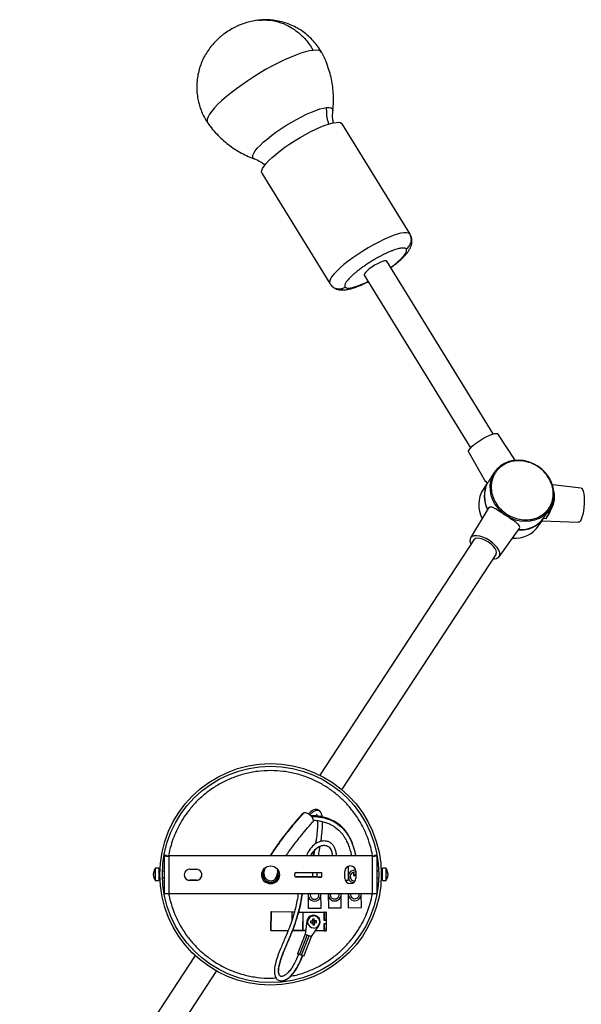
# Model space of a CAD drawing. Header units: millimetres. Extents: x -451 to 1441, y 43 to 1355.
# Tile 3 of 11: x -111 to 142, y 461 to 905. Entities that reach past the tile are written whole.
import ezdxf

# ---------------------------------------------------------------- set-up
doc = ezdxf.new("R2010")
doc.units = ezdxf.units.MM

msp = doc.modelspace()

# ---------------------------------------------------------------- linework, layer by layer
at = {"color": 7, "linetype": 'Continuous', "lineweight": 25}
for p, q in [((64.85, 808.18), (34.18, 858.03)), ((-2.01, 835.75), (28.66, 785.91)), ((102.41, 718.04), (54.42, 796.04)), ((44.2, 789.75), (92.19, 711.75)), ((112.4, 706.12), (104.46, 718.04)), ((91.26, 709.92), (98.91, 696.44)), ((102.85, 700.61), (101.81, 699.02)), ((99.71, 695.83), (97.83, 692.95)), ((99.17, 696.78), (98.92, 696.44)), ((99.75, 695.76), (99.17, 696.78)), ((142.14, 693.6), (129.21, 695.05)), ((100.14, 684.37), (92.17, 671.09)), ((125.49, 680.43), (127.94, 684.16)), ((127.69, 683.17), (127.31, 683.2)), ((122.92, 676.51), (124.46, 678.85)), ((124.45, 678.8), (140.97, 678.14)), ((125.16, 679.94), (126.33, 679.89)), ((105.13, 662.59), (114.13, 675.2)), ((93.67, 670.19), (24.07, 564.01)), ((34.1, 557.44), (103.7, 663.61)), ((21.78, 530.02), (21.32, 527.56)), ((-45.14, 527.69), (-46.14, 527.69)), ((-46.14, 527.69), (-46.14, 510.59)), ((-45.14, 527.69), (-46.14, 527.69)), ((-45.14, 527.69), (-45.14, 527.58)), ((47.86, 527.56), (-44.14, 527.56)), ((47.86, 527.53), (-44.14, 527.53)), ((-44.14, 527.53), (-44.14, 510.54)), ((47.86, 510.54), (47.86, 527.53)), ((49.86, 527.69), (48.86, 527.69)), ((48.86, 527.58), (48.86, 527.69)), ((49.86, 527.69), (48.86, 527.69)), ((49.86, 527.69), (49.86, 510.59)), ((-48.67, 522.04), (-50.07, 522.04)), ((-48.67, 522.04), (-48.67, 516.44)), ((-48.11, 520.74), (-48.57, 520.74)), ((-46.14, 520.74), (-46.96, 520.74)), ((-34.64, 521.54), (-31.64, 521.54)), ((-1.13, 520.11), (-1.07, 518.61)), ((-0.76, 522.05), (-1.01, 520.74)), ((4.96, 520.74), (4.87, 519.31)), ((4.99, 520.86), (5.14, 521.23)), ((13.36, 520.03), (24.86, 520.03)), ((22.86, 518.08), (22.86, 520.03)), ((24.86, 520.03), (24.86, 518.03)), ((35.36, 517.54), (35.36, 520.54)), ((36.88, 522.84), (36.96, 516.69)), ((39.2, 520.09), (39.27, 518.93)), ((40.36, 520.54), (40.36, 517.54)), ((50.7, 520.74), (49.86, 520.74)), ((52.38, 520.74), (51.85, 520.74)), ((53.88, 522.04), (52.48, 522.04)), ((52.48, 516.44), (52.48, 522.04)), ((-51.03, 519.89), (-51.03, 519.91)), ((-50.89, 519.89), (-51.03, 519.89)), ((-51.03, 519.08), (-51.03, 519.4)), ((-51.03, 518.58), (-50.9, 518.59)), ((-51.03, 518.58), (-51.03, 518.56)), ((-51.03, 518.57), (-50.9, 518.58)), ((-50.07, 516.44), (-48.67, 516.44)), ((-48.57, 517.74), (-48.11, 517.74)), ((-46.96, 517.74), (-46.14, 517.74)), ((-34.64, 516.54), (-34.64, 516.56)), ((-31.64, 516.56), (-34.64, 516.56)), ((-31.64, 516.54), (-34.64, 516.54)), ((-31.64, 516.56), (-31.64, 516.54)), ((-0.76, 517.94), (-1.12, 517.39)), ((12.86, 518.53), (12.86, 519.53)), ((13.36, 518.13), (20.86, 518.13)), ((13.36, 518.03), (13.36, 518.05)), ((23.12, 518.05), (13.36, 518.05)), ((24.86, 518.03), (13.36, 518.03)), ((18.74, 518.13), (18.74, 518.05)), ((18.74, 518.13), (18.74, 518.05)), ((19.64, 518.05), (19.64, 518.13)), ((35.52, 516.67), (36.96, 516.69)), ((49.86, 517.74), (50.7, 517.74)), ((51.85, 517.74), (52.38, 517.74)), ((52.48, 516.44), (53.88, 516.44)), ((54.84, 519.87), (54.7, 519.86)), ((54.84, 519.48), (54.74, 519.91)), ((54.74, 518.57), (54.84, 518.56)), ((54.75, 518.61), (54.84, 518.61)), ((54.84, 519.48), (54.77, 519.48)), ((54.84, 519.91), (54.84, 519.87)), ((54.84, 519.27), (54.84, 519.48)), ((54.84, 519.27), (54.84, 519)), ((54.84, 518.56), (54.84, 518.61)), ((-44.14, 510.54), (47.86, 510.54)), ((18.83, 510.54), (18.91, 503.97)), ((24.71, 504.04), (24.63, 510.54)), ((27.93, 510.54), (28.01, 504.08)), ((33.81, 504.15), (33.73, 510.54)), ((37.11, 504.19), (37.03, 510.54)), ((41.93, 510.25), (41.91, 510.54)), ((42.91, 504.26), (42.83, 510.54)), ((2.05, 493.92), (2.13, 502.42)), ((2.13, 502.42), (2.23, 502.32)), ((2.13, 502.42), (11.52, 502.34)), ((2.15, 494.02), (2.23, 502.32)), ((12.58, 502.23), (2.23, 502.32)), ((11.52, 502.34), (11.48, 498.61)), ((11.69, 502.34), (12.61, 502.33)), ((14.56, 502.21), (27.02, 502.11)), ((14.61, 502.31), (25.98, 502.21)), ((16.47, 493.9), (16.54, 502.2)), ((16.55, 493.8), (16.63, 502.3)), ((18.91, 503.97), (24.71, 504.04)), ((25.98, 502.21), (25.94, 498.57)), ((26.18, 502.21), (26.15, 498.77)), ((26.18, 502.21), (27.13, 502.2)), ((27.13, 502.2), (27.02, 502.11)), ((27.1, 498.76), (27.13, 502.2)), ((28.01, 504.08), (33.81, 504.15)), ((37.11, 504.19), (42.91, 504.26)), ((18.3, 498.18), (17.5, 492.28)), ((20.72, 498.11), (20.73, 497.92)), ((21.06, 498.3), (20.86, 498.28)), ((21.6, 498.34), (21.41, 498.32)), ((21.78, 498), (21.77, 498.19)), ((26.15, 498.77), (25.94, 498.57)), ((25.94, 498.57), (27.09, 498.56)), ((26.07, 502.11), (26.04, 498.67)), ((26.04, 498.67), (26.99, 498.66)), ((26.15, 498.77), (27.1, 498.76)), ((27.02, 502.11), (26.95, 493.81)), ((27.08, 496.9), (27.09, 498.56)), ((2.15, 494.02), (2.05, 493.92)), ((2.05, 493.92), (9.75, 493.86)), ((11.83, 493.84), (17.71, 493.79)), ((17.72, 493.89), (11.87, 493.94)), ((20.3, 491.18), (23.72, 496.06)), ((20.76, 497.57), (20.77, 497.38)), ((20.94, 497.23), (21.13, 497.24)), ((21.48, 497.27), (21.68, 497.28)), ((21.82, 497.45), (21.81, 497.65)), ((25.9, 493.72), (22.1, 493.75)), ((26.95, 493.81), (22.17, 493.85)), ((25.93, 496.91), (25.9, 493.72)), ((25.93, 496.91), (26.13, 496.71)), ((27.08, 496.9), (25.93, 496.91)), ((26.03, 496.81), (26, 493.81)), ((26.98, 496.81), (26.03, 496.81)), ((26.13, 496.71), (26.1, 493.71)), ((26.1, 493.71), (27.05, 493.71)), ((27.08, 496.7), (26.13, 496.71)), ((26.95, 493.81), (27.05, 493.71)), ((27.05, 493.71), (27.08, 496.7)), ((17.5, 492.28), (14.04, 483.43)), ((18.44, 491.91), (14.97, 483.06)), ((15.91, 482.7), (19.37, 491.55)), ((16.84, 482.34), (20.3, 491.18)), ((17.5, 492.28), (20.3, 491.18)), ((-32.25, 482.66), (-111.45, 361.85)), ((16.84, 482.34), (14.04, 483.43)), ((-101.42, 355.27), (-22.55, 475.58))]:
    msp.add_line(p, q, dxfattribs=at)
at = {"color": 8, "linetype": 'Continuous', "lineweight": 25}
for p, q in [((64.85, 808.18), (64.74, 808.33)), ((127.61, 682.59), (126.94, 682.64)), ((21.33, 527.56), (21.87, 530.43)), ((-50.3, 521.06), (-50.3, 516.56)), ((-50.07, 516.44), (-50.07, 522.04)), ((-48.57, 520.74), (-48.57, 517.74)), ((20.86, 520.03), (20.86, 518.13)), ((52.38, 517.74), (52.38, 520.74)), ((53.88, 522.04), (53.88, 516.44)), ((54.11, 517.07), (54.11, 521.91)), ((11.57, 498.9), (11.6, 502.24)), ((2.15, 494.02), (9.79, 493.96))]:
    msp.add_line(p, q, dxfattribs=at)
at = {"color": 8, "linetype": 'Continuous', "lineweight": 25, "flags": 128}
for points in [[(21.11, 891.16), (19.48, 890.91), (17.61, 890.46), (15.52, 889.82), (13.24, 889), (10.79, 888.01), (8.21, 886.86), (5.52, 885.56), (2.76, 884.14), (-0.05, 882.6), (-2.86, 880.96), (-5.65, 879.24), (-8.39, 877.47), (-11.03, 875.66), (-13.56, 873.84), (-15.94, 872.02), (-18.14, 870.23), (-20.13, 868.49), (-21.9, 866.82), (-23.43, 865.24), (-24.69, 863.77), (-25.67, 862.42), (-26.36, 861.21), (-26.74, 860.15), (-26.83, 859.26), (-26.61, 858.55), (-26.57, 858.5)], [(24.97, 890.17), (24.93, 890.23), (24.41, 890.75), (23.6, 891.09), (22.49, 891.22), (21.11, 891.16)], [(-5.34, 842.13), (-5.37, 842.14), (-5.93, 842.5), (-6.18, 843.06), (-6.12, 843.8), (-5.76, 844.7), (-5.09, 845.76), (-4.14, 846.96), (-2.9, 848.27), (-1.42, 849.68), (0.29, 851.15), (2.21, 852.66), (4.28, 854.2), (6.49, 855.72), (8.79, 857.21), (11.15, 858.64), (13.51, 859.98), (15.85, 861.22), (18.13, 862.33), (20.29, 863.29), (22.31, 864.08), (24.16, 864.7), (25.79, 865.13), (27.19, 865.36)], [(27.19, 865.36), (28.32, 865.39), (29.18, 865.22), (29.74, 864.86), (29.99, 864.3), (29.99, 863.87)], [(64.74, 808.33), (64.17, 808.7), (63.3, 808.86), (62.15, 808.83), (60.74, 808.59), (59.09, 808.15), (57.22, 807.53), (55.18, 806.72), (52.99, 805.75), (50.7, 804.63), (48.34, 803.39), (45.95, 802.03), (43.58, 800.58), (41.26, 799.08), (39.03, 797.54), (36.93, 796), (35.01, 794.47), (33.28, 792.98), (31.79, 791.57), (30.55, 790.24), (29.59, 789.04), (28.92, 787.97), (28.56, 787.06), (28.51, 786.32), (28.66, 785.91)], [(-50.3, 521.91), (-50.3, 521.91), (-50.3, 521.67), (-50.3, 521.06)], [(54.11, 516.56), (54.11, 516.64), (54.11, 517.07)]]:
    msp.add_lwpolyline(points, dxfattribs=at)
at = {"color": 7, "linetype": 'Continuous', "lineweight": 25, "flags": 128}
for points in [[(-2.01, 835.75), (-2.16, 836.16), (-2.11, 836.9), (-1.75, 837.82), (-1.08, 838.88), (-0.12, 840.09), (1.12, 841.41), (2.61, 842.83), (4.34, 844.31), (6.26, 845.84), (8.36, 847.39), (10.59, 848.93), (12.91, 850.43), (15.28, 851.87), (17.67, 853.23), (20.03, 854.48), (22.32, 855.6), (24.51, 856.57), (26.55, 857.37), (28.42, 858), (30.07, 858.43), (31.48, 858.67), (32.63, 858.71), (33.5, 858.54), (34.07, 858.18), (34.18, 858.03)], [(54.42, 796.04), (54.4, 796.06), (54.03, 796.22), (53.37, 796.17), (52.45, 795.92), (51.34, 795.47), (50.1, 794.86), (48.8, 794.13), (47.54, 793.32), (46.39, 792.48), (45.43, 791.67), (44.71, 790.94), (44.27, 790.33), (44.16, 789.87), (44.2, 789.75)], [(91.52, 710.91), (92.09, 711.64), (92.94, 712.47), (94.02, 713.38), (95.28, 714.31), (96.66, 715.23), (98.09, 716.08), (99.52, 716.84), (100.87, 717.47), (102.08, 717.93), (103.09, 718.21), (103.86, 718.28), (104.34, 718.16), (104.46, 718.04)], [(91.26, 709.92), (91.24, 710.33), (91.52, 710.91)], [(127.94, 684.16), (128.92, 686), (129.57, 687.99), (129.87, 690.09), (129.81, 692.24), (129.4, 694.4), (128.64, 696.51), (127.56, 698.52), (126.18, 700.38), (124.53, 702.04), (122.65, 703.46), (120.6, 704.61), (118.42, 705.46), (116.17, 705.99), (113.89, 706.18), (111.66, 706.03), (109.51, 705.55), (107.51, 704.74), (105.71, 703.63), (104.14, 702.24), (102.85, 700.61)], [(102.85, 700.61), (101.87, 698.78), (101.22, 696.78), (100.92, 694.69), (100.98, 692.53), (101.39, 690.37), (102.15, 688.26), (103.23, 686.25), (104.61, 684.39), (106.26, 682.73), (108.13, 681.31), (110.18, 680.16), (112.36, 679.31), (114.62, 678.78), (116.89, 678.59), (119.13, 678.74), (121.27, 679.22), (123.27, 680.03), (125.08, 681.14), (126.65, 682.53), (127.94, 684.16)], [(142.14, 693.6), (142.44, 693.46), (142.81, 692.97), (143.11, 692.14), (143.34, 691.02), (143.49, 689.66), (143.55, 688.13), (143.51, 686.49), (143.38, 684.82), (143.16, 683.19), (142.87, 681.7), (142.51, 680.4), (142.11, 679.35), (141.68, 678.61), (141.25, 678.21), (140.97, 678.14)], [(100.68, 669.94), (99.24, 670.78), (97.77, 671.44), (96.35, 671.89), (95.04, 672.1), (93.89, 672.08), (92.97, 671.8), (92.32, 671.3), (91.96, 670.6), (91.92, 669.72), (92.2, 668.71), (92.4, 668.26)], [(103.7, 663.61), (103.79, 663.75), (103.93, 664.49), (103.75, 665.37), (103.25, 666.35), (102.46, 667.37), (101.44, 668.35), (100.24, 669.24), (98.95, 669.99), (97.63, 670.54), (96.39, 670.86), (95.28, 670.94), (94.4, 670.76), (93.78, 670.33), (93.67, 670.19)], [(102.44, 661.68), (102.93, 661.67), (103.97, 661.82), (104.76, 662.21), (105.26, 662.82), (105.46, 663.62), (105.34, 664.57), (104.91, 665.63), (104.19, 666.75), (103.22, 667.87), (102.03, 668.95), (100.68, 669.94)]]:
    msp.add_lwpolyline(points, dxfattribs=at)
at = {"color": 7, "linetype": 'Continuous', "lineweight": 25}
for centre, radius in [((1.87, 519.21), 50), ((1.87, 519.21), 48.85), ((1.86, 519.04), 4)]:
    msp.add_circle(centre, radius, dxfattribs=at)
for centre, radius, start, end in [((111.56, 689.87), 13.22, 153.4321, 207.2467), ((111.56, 690.07), 13.11, 154.2879, 207.691), ((108.71, 686.12), 12.85, 147.8583, 208.8962), ((114.84, 687.8), 12.95, 265.6069, 325.3634), ((115.69, 686.57), 12.56, 327.8516, 341.5047), ((112.23, 683.93), 13.02, 265.032, 325.2273), ((114.71, 687.61), 12.97, 265.7686, 323.6947), ((-44.64, 547.4), 19.88, 265.6709, 271.4406), ((-44.39, 537.49), 9.94, 265.6709, 271.4406), ((48.36, 547.4), 19.88, 268.5594, 274.3291), ((48.11, 537.49), 9.94, 268.5594, 274.3291), ((-46.07, 519.24), 5, 147.664, 172.2394), ((-34.64, 519.04), 2.5, 89.9853, 270.0147), ((-31.64, 519.04), 2.5, 269.9853, 90.0147), ((1.87, 519.21), 3.5, 142.3718, 18.4048), ((13.36, 519.53), 0.5, 89.9909, 179.9909), ((37.86, 520.54), 2.5, 0.0147, 179.9853), ((39.84, 518.23), 2.9, 80.9596, 255.8883), ((39.84, 518.23), 2, 74.9994, 273.8001), ((49.88, 519.24), 5, 7.8084, 32.336), ((-46.07, 519.24), 5, 187.7606, 212.336), ((-34.64, 519.06), 2.5, 180.0091, 270.0091), ((-31.64, 519.06), 2.5, 269.9909, 359.9909), ((1.86, 519.06), 4, 180.0133, 359.9867), ((1.88, 519.31), 2.99, 193.2651, 0.1524), ((13.36, 518.63), 0.5, 180.0091, 270.0091), ((13.36, 518.55), 0.5, 180.0091, 270.0091), ((13.36, 518.53), 0.5, 180.0091, 270.0091), ((21.36, 498.26), 19.88, 85.6709, 91.4406), ((23.09, 519.15), 1.1, 257.6057, 271.6436), ((24.67, 564.58), 46.55, 268.1, 270.2321), ((37.86, 517.56), 2.5, 180.0147, 359.9853), ((37.86, 517.54), 2.5, 180.0147, 359.9853), ((49.88, 519.24), 5, 327.664, 352.2394), ((-44.64, 530.41), 19.88, 265.6709, 271.4406), ((21.74, 510.01), 2.9, 169.3822, 10.6178), ((21.74, 510.01), 2, 164.5039, 15.4961), ((30.84, 510.12), 2.9, 171.5942, 8.4058), ((30.84, 510.12), 2, 167.7624, 12.2376), ((39.94, 510.23), 2.9, 173.7936, 6.2064), ((39.94, 510.23), 2, 170.9811, 0.6952), ((48.36, 530.41), 19.88, 268.5594, 274.3291), ((11.69, 502.25), 0.0933, 94.5908, 183.8156), ((16.63, 502.2), 0.0933, 94.5908, 183.8156), ((26.17, 502.11), 0.1, 89.5011, 179.5011), ((21.27, 497.78), 3, 324.9022, 172.3643), ((21.27, 497.78), 2.67, 94.1445, 274.1445), ((21.27, 497.78), 0.675, 127.3752, 150.9139), ((21.27, 497.78), 0.556, 75.7143, 52.4263), ((21.19, 497.78), 0.482, 162.7747, 205.5144), ((21.26, 497.86), 0.482, 72.7747, 115.5144), ((21.27, 497.78), 2.8, 274.1445, 94.1445), ((21.27, 497.78), 0.675, 37.3752, 60.9139), ((21.35, 497.79), 0.482, 342.7747, 25.5144), ((27, 498.76), 0.1, 269.5011, 359.5011), ((16.56, 493.89), 0.0933, 175.1866, 264.4113), ((21.27, 497.78), 0.675, 217.3752, 240.9139), ((21.27, 497.7), 0.482, 252.7747, 295.5144), ((21.27, 497.78), 0.675, 307.3752, 330.9139), ((26.1, 493.81), 0.1, 179.5011, 269.5011), ((26.98, 496.71), 0.1, 359.5011, 89.5011)]:
    msp.add_arc(centre, radius, start, end, dxfattribs=at)
for points, knots in [([(-3.43, 904.77), (-4.1, 904.7), (-5.73, 904.54), (-8.25, 903.94), (-10.69, 903.16), (-12.74, 902.31), (-14.67, 901.38), (-15.96, 900.63), (-16.71, 900.19)], [0, 0, 0, 0, 0.142705, 0.345699, 0.546551, 0.685815, 0.815333, 1, 1, 1, 1]), ([(24.95, 890.19), (24.68, 890.67), (23.87, 892.04), (22.31, 894.18), (20.22, 896.52), (17.88, 898.61), (15.35, 900.42), (12.65, 901.95), (9.82, 903.19), (6.88, 904.11), (3.86, 904.72), (0.79, 904.99), (-1.66, 905), (-3.05, 904.82), (-3.43, 904.77)], [0, 0, 0, 0, 0.04891, 0.141411, 0.234434, 0.326961, 0.419017, 0.510655, 0.601943, 0.692976, 0.783897, 0.874958, 0.966636, 1, 1, 1, 1]), ([(-3.43, 904.81), (-1.77, 904.87), (1.56, 905.01), (6.49, 903.83), (11.09, 901.73), (15.13, 898.77), (18.54, 895.25), (20.27, 892.5), (21.11, 891.16)], [0, 0, 0, 0, 0.173906, 0.350578, 0.522378, 0.68945, 0.849279, 1, 1, 1, 1]), ([(-16.71, 900.19), (-17.58, 899.63), (-18.81, 898.83), (-20.56, 897.46), (-22.09, 896.13), (-23.85, 894.35), (-25.57, 892.29), (-27.18, 889.94), (-28.59, 887.38), (-29.75, 884.64), (-30.63, 881.78), (-31.22, 878.84), (-31.5, 875.86), (-31.47, 872.87), (-31.14, 869.91), (-30.51, 867.02), (-29.59, 864.21), (-28.41, 861.54), (-27.34, 859.66), (-26.69, 858.67), (-26.57, 858.49)], [0, 0, 0, 0, 0.064558, 0.091453, 0.139284, 0.191384, 0.248061, 0.307591, 0.368821, 0.430883, 0.493265, 0.555691, 0.618014, 0.680155, 0.74207, 0.803731, 0.865122, 0.926231, 0.986298, 1, 1, 1, 1]), ([(29.95, 863.78), (30.01, 864.21), (30.24, 865.79), (30.34, 868.56), (30.26, 872.06), (29.88, 875.55), (29.23, 879.02), (28.27, 882.55), (26.96, 886.07), (25.83, 888.65), (25.06, 889.96), (24.95, 890.15)], [0, 0, 0, 0, 0.04839, 0.175933, 0.304167, 0.432901, 0.562002, 0.691374, 0.833885, 0.974609, 1, 1, 1, 1]), ([(30.25, 858.4), (30.12, 859.03), (29.74, 860.89), (29.89, 862.69), (29.99, 863.88)], [0, 0, 0, 0, 0.339454, 1, 1, 1, 1]), ([(-26.52, 858.48), (-26.17, 857.96), (-25.12, 856.42), (-23.13, 854.08), (-20.6, 851.47), (-17.89, 849.12), (-15.04, 847.02), (-12.08, 845.18), (-9.03, 843.62), (-6.78, 842.62), (-5.52, 842.21), (-5.34, 842.14)], [0, 0, 0, 0, 0.069382, 0.204744, 0.338279, 0.470005, 0.599909, 0.727948, 0.854041, 0.978061, 1, 1, 1, 1]), ([(-5.39, 842.14), (-4.43, 841.76), (-2.73, 841.07), (-1.22, 839.95), (-0.56, 839.46)], [0, 0, 0, 0, 0.561395, 1, 1, 1, 1]), ([(56.24, 793.09), (56.41, 793.21), (57.04, 793.67), (58.08, 794.47), (59.34, 795.5), (60.53, 796.54), (61.63, 797.58), (62.63, 798.62), (63.54, 799.69), (64.35, 800.81), (65.01, 801.97), (65.48, 803.18), (65.72, 804.4), (65.74, 805.62), (65.5, 806.83), (65.17, 807.69), (64.89, 808.1), (64.84, 808.17)], [0, 0, 0, 0, 0.027394, 0.100369, 0.175688, 0.252752, 0.331231, 0.411199, 0.493211, 0.578369, 0.666081, 0.742071, 0.8076, 0.868805, 0.928546, 0.987848, 1, 1, 1, 1]), ([(63.06, 801.52), (63.56, 801.84), (64.04, 802.26), (64.64, 803.06), (64.82, 803.35), (65.11, 803.96), (65.23, 804.28), (65.39, 804.95), (65.44, 805.29), (65.46, 805.96), (65.44, 806.3), (65.27, 807.26), (65.04, 807.84), (64.74, 808.33)], [0, 0, 0, 0, 0.25, 0.25, 0.375, 0.375, 0.5, 0.5, 0.625, 0.625, 0.75, 0.75, 1, 1, 1, 1]), ([(63.06, 801.52), (63.04, 801.54), (63.01, 801.58), (62.94, 801.64), (62.87, 801.68), (62.79, 801.73), (62.71, 801.77), (62.55, 801.84), (62.27, 801.9), (61.83, 801.95), (61.28, 801.93), (60.35, 801.81), (59.18, 801.54), (57.76, 801.08), (56.52, 800.61), (55.14, 800.04), (53.63, 799.35), (52.02, 798.55), (50.33, 797.65), (48.6, 796.66), (46.87, 795.6), (45.18, 794.51), (43.56, 793.4), (42.06, 792.29), (40.69, 791.22), (39.47, 790.21), (38.43, 789.26), (37.55, 788.39), (36.62, 787.38), (35.98, 786.52), (35.59, 785.81), (35.42, 785.37), (35.34, 785), (35.34, 784.73), (35.39, 784.53), (35.46, 784.39), (35.52, 784.3), (35.56, 784.26)], [0, 0, 0, 0, 0.007071, 0.014136, 0.021199, 0.028261, 0.035328, 0.042402, 0.066383, 0.090374, 0.117402, 0.14444, 0.204832, 0.237455, 0.271606, 0.307186, 0.344051, 0.382012, 0.42084, 0.460267, 0.500001, 0.539735, 0.579163, 0.61799, 0.655952, 0.692817, 0.728396, 0.762548, 0.795171, 0.855563, 0.882591, 0.909628, 0.933609, 0.9576, 0.971736, 0.98586, 1, 1, 1, 1]), ([(29.3, 785.1), (29.39, 784.99), (29.75, 784.53), (30.58, 783.95), (31.72, 783.39), (32.98, 783.07), (34.38, 782.96), (35.83, 783.07), (37.35, 783.36), (38.84, 783.77), (40.36, 784.28), (41.93, 784.89), (43.55, 785.59), (44.91, 786.23), (45.74, 786.66), (46.01, 786.8)], [0, 0, 0, 0, 0.022701, 0.08783, 0.155171, 0.227582, 0.311687, 0.418024, 0.515018, 0.608609, 0.697003, 0.786188, 0.873953, 0.958324, 1, 1, 1, 1]), ([(28.66, 785.91), (28.7, 785.85), (28.86, 785.55), (29.1, 785.3), (29.3, 785.1)], [0, 0, 0, 0, 0.201609, 1, 1, 1, 1]), ([(127.65, 684.63), (127.94, 685.08), (128.22, 685.57), (128.73, 686.68), (128.95, 687.28), (129.31, 688.62), (129.44, 689.34), (129.56, 690.91), (129.55, 691.76), (129.32, 693.54), (129.11, 694.47), (128.45, 696.37), (128, 697.34), (126.84, 699.23), (126.13, 700.16), (124.49, 701.85), (123.55, 702.63), (121.53, 703.95), (120.45, 704.5), (118.23, 705.33), (117.11, 705.62), (114.91, 705.93), (113.84, 705.95), (111.83, 705.8), (110.89, 705.62), (109.17, 705.11), (108.39, 704.79), (107, 704.05), (106.39, 703.64), (105.31, 702.78), (104.84, 702.33), (104.03, 701.43), (103.69, 700.98), (103.4, 700.53)], [0, 0, 0, 0, 0.0625, 0.0625, 0.125, 0.125, 0.1875, 0.1875, 0.25, 0.25, 0.3125, 0.3125, 0.375, 0.375, 0.4375, 0.4375, 0.5, 0.5, 0.5625, 0.5625, 0.625, 0.625, 0.6875, 0.6875, 0.75, 0.75, 0.8125, 0.8125, 0.875, 0.875, 0.9375, 0.9375, 1, 1, 1, 1]), ([(101.81, 699.02), (101.57, 698.66), (101.35, 698.31), (101.04, 697.81), (100.94, 697.64), (100.75, 697.33), (100.66, 697.18), (100.4, 696.75), (100.24, 696.5), (100.04, 696.18), (99.97, 696.08), (99.86, 695.9), (99.8, 695.83), (99.75, 695.76)], [0, 0, 0, 0, 0.25, 0.25, 0.375, 0.375, 0.5, 0.5, 0.75, 0.75, 0.875, 0.875, 1, 1, 1, 1]), ([(103.4, 700.53), (103.1, 700.09), (102.82, 699.59), (102.32, 698.49), (102.09, 697.88), (101.74, 696.55), (101.61, 695.82), (101.49, 694.25), (101.5, 693.41), (101.72, 691.63), (101.93, 690.69), (102.59, 688.79), (103.04, 687.82), (104.2, 685.93), (104.91, 685.01), (106.56, 683.31), (107.49, 682.54), (109.51, 681.21), (110.6, 680.66), (112.81, 679.83), (113.94, 679.55), (116.13, 679.24), (117.2, 679.21), (119.21, 679.37), (120.15, 679.55), (121.87, 680.05), (122.65, 680.38), (124.04, 681.11), (124.66, 681.52), (125.74, 682.38), (126.21, 682.83), (127.01, 683.73), (127.36, 684.19), (127.65, 684.63)], [0, 0, 0, 0, 0.0625, 0.0625, 0.125, 0.125, 0.1875, 0.1875, 0.25, 0.25, 0.3125, 0.3125, 0.375, 0.375, 0.4375, 0.4375, 0.5, 0.5, 0.5625, 0.5625, 0.625, 0.625, 0.6875, 0.6875, 0.75, 0.75, 0.8125, 0.8125, 0.875, 0.875, 0.9375, 0.9375, 1, 1, 1, 1]), ([(102.85, 700.61), (102.86, 700.63), (102.89, 700.65), (102.96, 700.67), (103.01, 700.68), (103.12, 700.66), (103.17, 700.64), (103.29, 700.6), (103.35, 700.56), (103.4, 700.53)], [0, 0, 0, 0, 0.25, 0.25, 0.5, 0.5, 0.75, 0.75, 1, 1, 1, 1]), ([(126.33, 679.89), (126.66, 680.39), (127.31, 681.41), (128.58, 683.64), (129.68, 686.28), (130.2, 689.05), (130.18, 691.03), (129.88, 691.79), (129.83, 691.91)], [0, 0, 0, 0, 0.185569, 0.370331, 0.574027, 0.779491, 0.964182, 1, 1, 1, 1]), ([(114.12, 675.21), (114.14, 675.23), (114.43, 675.57), (114.49, 676.26), (113.84, 677.27), (112.38, 678.41), (110.27, 679.8), (107.89, 681.33), (105.72, 682.78), (103.81, 684.02), (102.14, 684.95), (100.94, 685.13), (100.33, 684.74), (100.16, 684.39), (100.15, 684.37)], [0, 0, 0, 0, 0.005767, 0.098566, 0.190953, 0.293636, 0.406693, 0.511176, 0.604578, 0.698618, 0.802663, 0.915681, 0.994233, 1, 1, 1, 1]), ([(128.82, 686.2), (128.76, 685.96), (128.61, 685.25), (128.21, 684.23), (127.84, 683.46), (127.66, 683.17), (127.61, 683.09)], [0, 0, 0, 0, 0.178488, 0.51883, 0.861028, 1, 1, 1, 1]), ([(127.94, 684.16), (127.95, 684.19), (127.96, 684.22), (127.95, 684.29), (127.94, 684.34), (127.88, 684.43), (127.84, 684.48), (127.75, 684.56), (127.7, 684.6), (127.65, 684.63)], [0, 0, 0, 0, 0.25, 0.25, 0.5, 0.5, 0.75, 0.75, 1, 1, 1, 1]), ([(127.69, 683.16), (127.7, 683.16), (127.73, 683.15), (127.72, 683.03), (127.68, 682.83), (127.63, 682.66), (127.61, 682.59)], [0, 0, 0, 0, 0.195249, 0.475496, 0.765191, 1, 1, 1, 1]), ([(125.16, 679.94), (125.06, 679.78), (124.7, 679.25), (124.46, 678.83), (124.46, 678.85), (124.46, 678.86)], [0, 0, 0, 0, 0.280669, 0.979815, 1, 1, 1, 1]), ([(16.35, 546.77), (15.39, 545.66), (13.64, 543.63), (11.19, 540.69), (9.14, 538.16), (7.45, 535.99), (6.05, 534.14), (4.92, 532.57), (3.93, 531.15), (2.92, 529.62), (2.14, 528.4), (1.74, 527.66), (1.69, 527.56)], [0, 0, 0, 0, 0.19908, 0.364203, 0.500393, 0.612148, 0.703451, 0.777711, 0.837745, 0.902364, 0.98703, 1, 1, 1, 1]), ([(1.95, 527.56), (1.96, 527.57), (2.39, 528.36), (3.78, 530.49), (6.18, 533.96), (9.33, 538.06), (12.96, 542.52), (15.51, 545.48), (16.88, 547.07)], [0, 0, 0, 0, 0.001413, 0.104366, 0.276476, 0.479189, 0.719093, 1, 1, 1, 1]), ([(16.38, 546.74), (16.47, 546.84), (16.61, 546.99), (16.82, 547.05), (16.88, 547.07)], [0, 0, 0, 0, 0.699087, 1, 1, 1, 1]), ([(16.88, 547.07), (17.11, 547.1), (17.57, 547.16), (18.41, 546.9), (19.27, 546.43), (20.05, 545.76), (20.67, 544.99), (21.06, 544.18), (21.15, 543.46), (21.05, 542.98), (20.85, 542.83), (20.81, 542.8)], [0, 0, 0, 0, 0.120844, 0.241687, 0.362531, 0.483375, 0.604218, 0.725062, 0.845906, 0.966749, 1, 1, 1, 1]), ([(24.31, 547.5), (24.08, 547.77), (23.68, 548.24), (22.76, 548.59), (21.56, 548.52), (20.25, 547.83), (19.4, 546.94), (19.02, 546.53)], [0, 0, 0, 0, 0.137118, 0.248328, 0.42455, 0.735692, 1, 1, 1, 1]), ([(19.62, 546.09), (19.82, 546.31), (20.36, 546.89), (21.25, 547.62), (22.24, 548.19), (23.14, 548.35), (23.82, 548.08), (24.27, 547.59), (24.65, 546.94), (24.93, 546.11), (25.01, 545.42), (25.04, 545.2)], [0, 0, 0, 0, 0.107345, 0.291029, 0.446627, 0.580205, 0.701149, 0.760214, 0.81951, 0.942527, 1, 1, 1, 1]), ([(8.76, 527.56), (8.94, 527.83), (9.43, 528.55), (10.38, 529.89), (11.72, 531.7), (13.43, 533.92), (15.52, 536.52), (18.04, 539.55), (19.84, 541.63), (20.83, 542.78)], [0, 0, 0, 0, 0.04565, 0.121654, 0.233077, 0.371035, 0.540825, 0.748338, 1, 1, 1, 1]), ([(40.43, 527.56), (40.29, 528.3), (39.98, 529.85), (39.32, 532.04), (38.55, 534.05), (37.41, 536.41), (35.97, 538.62), (34.17, 540.57), (32.31, 542.17), (30.37, 543.36), (28.21, 544.33), (26.34, 544.95), (24.05, 545.44), (22.03, 545.71), (20.72, 545.72), (20.27, 545.73)], [0, 0, 0, 0, 0.075269, 0.157725, 0.225439, 0.287103, 0.414141, 0.480643, 0.546483, 0.65609, 0.706903, 0.786294, 0.859244, 0.951204, 1, 1, 1, 1]), ([(21.07, 543.72), (21.16, 543.72), (22.12, 543.71), (23.83, 543.45), (26.09, 542.94), (27.97, 542.27), (29.57, 541.5), (31.36, 540.37), (32.92, 539.02), (34.23, 537.5), (35.14, 536.21), (36.06, 534.65), (36.97, 532.67), (37.81, 530.26), (38.2, 528.49), (38.4, 527.56)], [0, 0, 0, 0, 0.010289, 0.119387, 0.211604, 0.290033, 0.357448, 0.419365, 0.534428, 0.589481, 0.645183, 0.711591, 0.792414, 0.890802, 1, 1, 1, 1]), ([(22.3, 533.08), (22.4, 533.68), (22.7, 535.52), (23.04, 538.39), (23.3, 541.28), (23.26, 542.89), (23.24, 543.48)], [0, 0, 0, 0, 0.176914, 0.541382, 0.833115, 1, 1, 1, 1]), ([(22.99, 545.53), (22.94, 545.74), (22.85, 546.08), (22.69, 546.32), (22.64, 546.4)], [0, 0, 0, 0, 0.632738, 1, 1, 1, 1]), ([(25.19, 543.1), (25.2, 542.62), (25.24, 541.05), (24.97, 538.18), (24.69, 535.64), (24.46, 534.2), (24.43, 534.02)], [0, 0, 0, 0, 0.157125, 0.510875, 0.94186, 1, 1, 1, 1]), ([(31.67, 527.56), (31.65, 527.84), (31.59, 528.73), (31.28, 530.14), (30.66, 531.69), (29.73, 532.94), (28.52, 533.81), (26.86, 534.37), (24.71, 534.31), (22.31, 533.32), (20.14, 531.35), (18.73, 529.31), (18.22, 527.91), (18.09, 527.56)], [0, 0, 0, 0, 0.040951, 0.127687, 0.20576, 0.278182, 0.347604, 0.416718, 0.525526, 0.647133, 0.786088, 0.946837, 1, 1, 1, 1]), ([(20.16, 527.56), (20.2, 527.67), (20.5, 528.45), (21.36, 529.68), (22.68, 531.11), (24.2, 532.05), (25.56, 532.38), (26.59, 532.34), (27.27, 532.17), (27.9, 531.85), (28.54, 531.31), (29.18, 530.29), (29.56, 528.96), (29.69, 527.97), (29.74, 527.56)], [0, 0, 0, 0, 0.023373, 0.169955, 0.302958, 0.422991, 0.53213, 0.582918, 0.630021, 0.674543, 0.724364, 0.797596, 0.915828, 1, 1, 1, 1]), ([(24.08, 531.87), (23.99, 531.24), (23.76, 529.79), (23.48, 528.37), (23.32, 527.56)], [0, 0, 0, 0, 0.42995, 1, 1, 1, 1]), ([(-50.07, 522.04), (-50.09, 522.04), (-50.14, 522.03), (-50.2, 522.01), (-50.26, 521.97), (-50.29, 521.93), (-50.3, 521.91)], [0, 0, 0, 0, 0.246095, 0.50019, 0.754186, 1, 1, 1, 1]), ([(-50.3, 521.06), (-50.28, 521.08), (-50.24, 521.1), (-50.16, 521.13), (-50.11, 521.14), (-50.07, 521.14)], [0, 0, 0, 0, 0.5, 0.5, 1, 1, 1, 1]), ([(-48.57, 520.26), (-48.6, 520.26), (-48.63, 520.26), (-48.67, 520.29), (-48.67, 520.31), (-48.67, 520.33)], [0, 0, 0, 0, 0.5, 0.5, 1, 1, 1, 1]), ([(-1.13, 519.11), (-1.14, 519.46), (-1.16, 520.15), (-0.99, 521.2), (-0.7, 521.97), (-0.64, 522.13)], [0, 0, 0, 0, 0.46409, 0.890114, 1, 1, 1, 1]), ([(52.38, 520.46), (52.4, 520.46), (52.43, 520.46), (52.47, 520.5), (52.48, 520.52), (52.48, 520.54)], [0, 0, 0, 0, 0.5, 0.5, 1, 1, 1, 1]), ([(54.11, 521.91), (54.09, 521.93), (54.07, 521.97), (54.01, 522.01), (53.95, 522.03), (53.9, 522.04), (53.88, 522.04)], [0, 0, 0, 0, 0.245815, 0.49981, 0.753905, 1, 1, 1, 1]), ([(-50.3, 516.57), (-50.29, 516.55), (-50.26, 516.51), (-50.2, 516.47), (-50.14, 516.44), (-50.09, 516.44), (-50.07, 516.44)], [0, 0, 0, 0, 0.245814, 0.49981, 0.753905, 1, 1, 1, 1]), ([(-48.57, 518.22), (-48.6, 518.22), (-48.63, 518.21), (-48.67, 518.19), (-48.67, 518.17), (-48.67, 518.15)], [0, 0, 0, 0, 0.5, 0.5, 1, 1, 1, 1]), ([(40.36, 519.23), (40.28, 519.24), (40.1, 519.24), (39.81, 519.21), (39.54, 519.14), (39.34, 519.06), (39.25, 518.96), (39.28, 518.87), (39.38, 518.8), (39.47, 518.76), (39.49, 518.76)], [0, 0, 0, 0, 0.091279, 0.235215, 0.379151, 0.523087, 0.667022, 0.810958, 0.954894, 1, 1, 1, 1]), ([(39.49, 518.76), (39.57, 518.73), (39.73, 518.69), (40.04, 518.66), (40.26, 518.66), (40.36, 518.67)], [0, 0, 0, 0, 0.345509, 0.691017, 1, 1, 1, 1]), ([(52.38, 518.02), (52.4, 518.02), (52.43, 518.01), (52.47, 517.98), (52.48, 517.96), (52.48, 517.94)], [0, 0, 0, 0, 0.5, 0.5, 1, 1, 1, 1]), ([(54.11, 517.07), (54.08, 517.04), (54.05, 517.01), (53.97, 516.97), (53.92, 516.97), (53.88, 516.97)], [0, 0, 0, 0, 0.5, 0.5, 1, 1, 1, 1]), ([(53.88, 516.44), (53.9, 516.44), (53.95, 516.44), (54.01, 516.47), (54.07, 516.51), (54.09, 516.55), (54.11, 516.57)], [0, 0, 0, 0, 0.246095, 0.50019, 0.754185, 1, 1, 1, 1]), ([(14.4, 510.54), (14.01, 508.34), (13.19, 503.72), (11.11, 496.95), (8.58, 490.82), (6.27, 485.51), (4.58, 481.07), (3.64, 477.37), (3.53, 474.43), (4.17, 472.52), (5.04, 471.54), (5.56, 471.45), (5.62, 471.44)], [0, 0, 0, 0, 0.159998, 0.335732, 0.507059, 0.634661, 0.74992, 0.846906, 0.906939, 0.958489, 0.995252, 1, 1, 1, 1]), ([(6.36, 473.25), (6.29, 473.29), (6.14, 473.36), (5.9, 473.63), (5.59, 474.31), (5.46, 475.63), (5.65, 477.39), (6.31, 480.2), (7.69, 483.99), (9.71, 488.68), (11.75, 493.5), (13.54, 498.35), (14.94, 503.25), (15.82, 507.31), (16.22, 509.76), (16.34, 510.54)], [0, 0, 0, 0, 0.008396, 0.016603, 0.034666, 0.072006, 0.116422, 0.16909, 0.289883, 0.420782, 0.554592, 0.685876, 0.811952, 0.940353, 1, 1, 1, 1]), ([(20.68, 498.11), (20.71, 498.11), (20.75, 498.12), (20.79, 498.12), (20.8, 498.12), (20.81, 498.12), (20.83, 498.12)], [0, 0, 0, 0, 0.001262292, 0.001262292, 0.001262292, 0.001710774, 0.001710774, 0.001710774, 0.001710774]), ([(20.86, 498.32), (20.86, 498.28), (20.86, 498.25), (20.87, 498.21), (20.87, 498.2), (20.87, 498.18), (20.87, 498.17)], [0, 0, 0, 0, 0.001262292, 0.001262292, 0.001262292, 0.001710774, 0.001710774, 0.001710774, 0.001710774]), ([(21.08, 500.45), (21.07, 500.49), (21.07, 500.52), (21.07, 500.56), (21.07, 500.58), (21.07, 500.58)], [0, 0, 0, 0, 0.5, 0.5, 1, 1, 1, 1]), ([(21.6, 498.37), (21.6, 498.34), (21.6, 498.3), (21.61, 498.26), (21.61, 498.25), (21.61, 498.24), (21.61, 498.22)], [0, 0, 0, 0, 0.001262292, 0.001262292, 0.001262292, 0.001710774, 0.001710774, 0.001710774, 0.001710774]), ([(21.66, 498.18), (21.69, 498.18), (21.72, 498.19), (21.75, 498.19), (21.77, 498.19), (21.79, 498.19), (21.81, 498.19)], [0, 0, 0, 0, 0.001039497, 0.001039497, 0.001039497, 0.001710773, 0.001710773, 0.001710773, 0.001710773]), ([(20.73, 497.37), (20.77, 497.38), (20.8, 497.38), (20.84, 497.38), (20.85, 497.38), (20.87, 497.38), (20.88, 497.38)], [0, 0, 0, 0, 0.001262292, 0.001262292, 0.001262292, 0.001710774, 0.001710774, 0.001710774, 0.001710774]), ([(20.93, 497.34), (20.93, 497.31), (20.93, 497.28), (20.94, 497.25), (20.94, 497.23), (20.94, 497.21), (20.94, 497.19)], [0, 0, 0, 0, 0.001039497, 0.001039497, 0.001039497, 0.001710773, 0.001710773, 0.001710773, 0.001710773]), ([(21.46, 495.12), (21.46, 495.08), (21.47, 495.05), (21.47, 495), (21.47, 494.99), (21.47, 494.99)], [0, 0, 0, 0, 0.5, 0.5, 1, 1, 1, 1]), ([(21.67, 497.4), (21.67, 497.36), (21.67, 497.33), (21.67, 497.3), (21.68, 497.28), (21.68, 497.26), (21.68, 497.25)], [0, 0, 0, 0, 0.001039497, 0.001039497, 0.001039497, 0.001710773, 0.001710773, 0.001710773, 0.001710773]), ([(21.71, 497.44), (21.74, 497.45), (21.77, 497.45), (21.8, 497.45), (21.82, 497.45), (21.84, 497.45), (21.86, 497.45)], [0, 0, 0, 0, 0.001039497, 0.001039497, 0.001039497, 0.001710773, 0.001710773, 0.001710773, 0.001710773]), ([(27.08, 496.7), (27.08, 496.7), (27.08, 496.72), (27.08, 496.8), (27.08, 496.86), (27.08, 496.9)], [0, 0, 0, 0, 0.5, 0.5, 1, 1, 1, 1]), ([(6.23, 471.23), (6.45, 471.21), (7, 471.14), (7.98, 471.33), (9.23, 471.86), (10.72, 472.95), (12.03, 474.37), (13.19, 475.98), (14.2, 477.67), (15.3, 479.88), (15.99, 481.57), (16.37, 482.52)], [0, 0, 0, 0, 0.042877, 0.106707, 0.189156, 0.298841, 0.448697, 0.545315, 0.6637, 0.811957, 1, 1, 1, 1]), ([(14.51, 483.25), (14.11, 482.26), (13.4, 480.52), (12.26, 478.29), (11.12, 476.48), (9.98, 475.05), (8.83, 474.01), (7.9, 473.45), (7.2, 473.2), (6.7, 473.15), (6.46, 473.22), (6.36, 473.25)], [0, 0, 0, 0, 0.230408, 0.405365, 0.539898, 0.691251, 0.800306, 0.878533, 0.934167, 0.972404, 1, 1, 1, 1]), ([(5.61, 471.4), (5.79, 471.33), (5.99, 471.25), (6.2, 471.23), (6.23, 471.23)], [0, 0, 0, 0, 0.85556, 1, 1, 1, 1])]:
    msp.add_open_spline(points, degree=3, knots=knots, dxfattribs=at)
at = {"color": 8, "linetype": 'Continuous', "lineweight": 25}
for points, knots in [([(28.21, 857.89), (28.05, 858.39), (27.56, 859.83), (27.21, 862.36), (27.2, 864.36), (27.19, 865.36)], [0, 0, 0, 0, 0.20745, 0.606332, 1, 1, 1, 1]), ([(56.15, 793.22), (56.76, 793.67), (57.85, 794.47), (59.14, 795.58), (60.19, 796.52), (61.07, 797.39), (61.85, 798.24), (62.49, 799.06), (62.96, 799.81), (63.25, 800.5), (63.33, 801.1), (63.15, 801.39), (63.06, 801.52)], [0, 0, 0, 0, 0.120964, 0.215159, 0.306071, 0.393333, 0.47669, 0.579605, 0.677183, 0.769245, 0.891734, 1, 1, 1, 1]), ([(35.56, 784.26), (35.64, 784.19), (35.81, 784.03), (36.22, 783.9), (36.89, 783.82), (38.01, 783.91), (39.44, 784.25), (40.86, 784.71), (42.55, 785.34), (44.25, 786.05), (45.61, 786.76), (45.93, 786.93)], [0, 0, 0, 0, 0.077205, 0.159531, 0.246903, 0.394512, 0.559543, 0.648691, 0.742015, 0.939662, 1, 1, 1, 1]), ([(29.35, 785.16), (29.62, 784.84), (30.36, 783.96), (32.12, 783.42), (34.04, 783.49), (35.06, 784.01), (35.56, 784.26)], [0, 0, 0, 0, 0.179815, 0.508196, 0.763676, 1, 1, 1, 1]), ([(47.92, 527.69), (47.85, 528.09), (47.59, 529.66), (46.73, 532.89), (45.16, 537.42), (42.68, 542.47), (39.67, 547.06), (36.29, 551.12), (32.68, 554.63), (28.55, 557.84), (23.92, 560.67), (18.84, 563), (13.4, 564.74), (7.7, 565.82), (1.87, 566.18), (-3.96, 565.82), (-9.66, 564.74), (-15.1, 563), (-20.18, 560.67), (-24.81, 557.84), (-28.94, 554.63), (-32.55, 551.12), (-35.63, 547.43), (-38.19, 543.64), (-40.26, 539.84), (-41.91, 536.08), (-43.22, 532.07), (-43.99, 529.24), (-44.21, 527.62), (-44.22, 527.56)], [0, 0, 0, 0, 0.009503, 0.036606, 0.076728, 0.119832, 0.16597, 0.20283, 0.241416, 0.281617, 0.323269, 0.366161, 0.410031, 0.454578, 0.499473, 0.544367, 0.588915, 0.632785, 0.675676, 0.717328, 0.757529, 0.796116, 0.832975, 0.868041, 0.901287, 0.93272, 0.962374, 0.998492, 1, 1, 1, 1]), ([(20.29, 545.36), (21.54, 545.33), (24.26, 545.26), (28.35, 544.17), (32.26, 542.12), (35.5, 539.1), (37.96, 535.21), (39.51, 531.26), (39.97, 528.62), (40.15, 527.56)], [0, 0, 0, 0, 0.135281, 0.295391, 0.441267, 0.582461, 0.72943, 0.891633, 1, 1, 1, 1]), ([(20.04, 527.56), (20.06, 527.6), (20.42, 528.53), (21.47, 530), (23.06, 531.47), (24.51, 532.16), (25.66, 532.41), (26.71, 532.36), (27.63, 532.06), (28.4, 531.51), (29.01, 530.68), (29.45, 529.54), (29.69, 528.46), (29.74, 527.76), (29.75, 527.56)], [0, 0, 0, 0, 0.00883, 0.201315, 0.35807, 0.446393, 0.524207, 0.593349, 0.655338, 0.715216, 0.780172, 0.859182, 0.958659, 1, 1, 1, 1]), ([(-44.14, 510.54), (-44.09, 510.2), (-43.84, 508.69), (-42.99, 505.54), (-41.42, 501.01), (-38.94, 495.95), (-35.93, 491.36), (-32.55, 487.3), (-28.94, 483.8), (-24.81, 480.58), (-20.18, 477.75), (-15.1, 475.42), (-9.66, 473.67), (-3.97, 472.63), (0.75, 472.23), (3.52, 472.45), (4.34, 472.52)], [0, 0, 0, 0, 0.015447, 0.067873, 0.145482, 0.22886, 0.318105, 0.389403, 0.464042, 0.541803, 0.622372, 0.705338, 0.790197, 0.876366, 0.963206, 1, 1, 1, 1]), ([(6.3, 473.28), (6.14, 473.39), (5.83, 473.62), (5.58, 474.24), (5.39, 475.27), (5.48, 477.05), (6.05, 479.59), (7.1, 482.71), (8.52, 486.19), (10.15, 489.95), (12.37, 495.29), (14.71, 502.11), (15.74, 507.78), (16.24, 510.54)], [0, 0, 0, 0, 0.015372, 0.030867, 0.051946, 0.096994, 0.165748, 0.250208, 0.346602, 0.451579, 0.561849, 0.786377, 1, 1, 1, 1]), ([(10.83, 473.32), (11.69, 473.46), (14.43, 473.93), (18.84, 475.45), (23.92, 477.75), (28.55, 480.58), (32.68, 483.8), (36.29, 487.3), (39.37, 490.99), (41.93, 494.78), (44.01, 498.58), (45.63, 502.34), (46.98, 506.26), (47.56, 508.98), (47.88, 510.43)], [0, 0, 0, 0, 0.047068, 0.149609, 0.249863, 0.34722, 0.441184, 0.531376, 0.617531, 0.699494, 0.777202, 0.850673, 0.919984, 1, 1, 1, 1]), ([(5.62, 471.44), (6.02, 471.32), (6.89, 471.06), (8.38, 471.5), (9.95, 472.41), (11.54, 473.89), (13.15, 476), (14.8, 478.93), (15.75, 481.24), (16.29, 482.55)], [0, 0, 0, 0, 0.078992, 0.174525, 0.281577, 0.407448, 0.558788, 0.749773, 1, 1, 1, 1])]:
    msp.add_open_spline(points, degree=3, knots=knots, dxfattribs=at)
at = {"color": 7, "linetype": 'Continuous', "lineweight": 25}
for points in [[(-50.89, 520.4), (-50.95, 520.23), (-51, 520.06), (-51.03, 519.89)], [(-50.89, 519.85), (-50.9, 520.04), (-50.9, 520.22), (-50.89, 520.4)], [(54.84, 519.87), (54.81, 520.02), (54.76, 520.16), (54.69, 520.3)], [(54.69, 520.3), (54.71, 520.11), (54.71, 519.91), (54.69, 519.7)], [(-50.89, 519.95), (-50.95, 519.77), (-51, 519.59), (-51.03, 519.4)], [(-51.03, 519.35), (-51, 519.52), (-50.95, 519.69), (-50.89, 519.85)], [(-50.89, 518.53), (-50.95, 518.71), (-51, 518.89), (-51.03, 519.08)], [(-51.03, 518.57), (-51, 518.39), (-50.95, 518.21), (-50.89, 518.03)], [(-50.89, 518.03), (-50.9, 518.19), (-50.9, 518.36), (-50.89, 518.53)], [(54.69, 519.7), (54.76, 519.56), (54.81, 519.41), (54.84, 519.27)], [(54.84, 519), (54.81, 518.79), (54.76, 518.59), (54.69, 518.39)], [(54.69, 517.96), (54.76, 518.16), (54.81, 518.36), (54.84, 518.56)], [(54.69, 518.39), (54.71, 518.24), (54.71, 518.1), (54.69, 517.96)], [(20.68, 498.11), (20.43, 498.09), (20.18, 498.07), (19.94, 498.06)], [(19.94, 498.06), (19.95, 497.81), (19.97, 497.56), (19.99, 497.32)], [(21.54, 499.11), (21.3, 499.1), (21.05, 499.08), (20.81, 499.06)], [(20.81, 499.06), (20.82, 498.82), (20.84, 498.57), (20.86, 498.32)], [(21.6, 498.37), (21.58, 498.62), (21.56, 498.87), (21.54, 499.11)], [(22.55, 498.25), (22.3, 498.23), (22.06, 498.21), (21.81, 498.19)], [(22.6, 497.51), (22.59, 497.75), (22.57, 498), (22.55, 498.25)], [(19.99, 497.32), (20.24, 497.34), (20.48, 497.35), (20.73, 497.37)], [(20.94, 497.19), (20.96, 496.94), (20.98, 496.7), (20.99, 496.45)], [(20.99, 496.45), (21.24, 496.46), (21.49, 496.48), (21.73, 496.51)], [(21.73, 496.51), (21.71, 496.75), (21.7, 497), (21.68, 497.25)], [(21.86, 497.45), (22.11, 497.47), (22.36, 497.49), (22.6, 497.51)]]:
    msp.add_open_spline(points, degree=3, dxfattribs=at)

doc.saveas('drawing.dxf')
